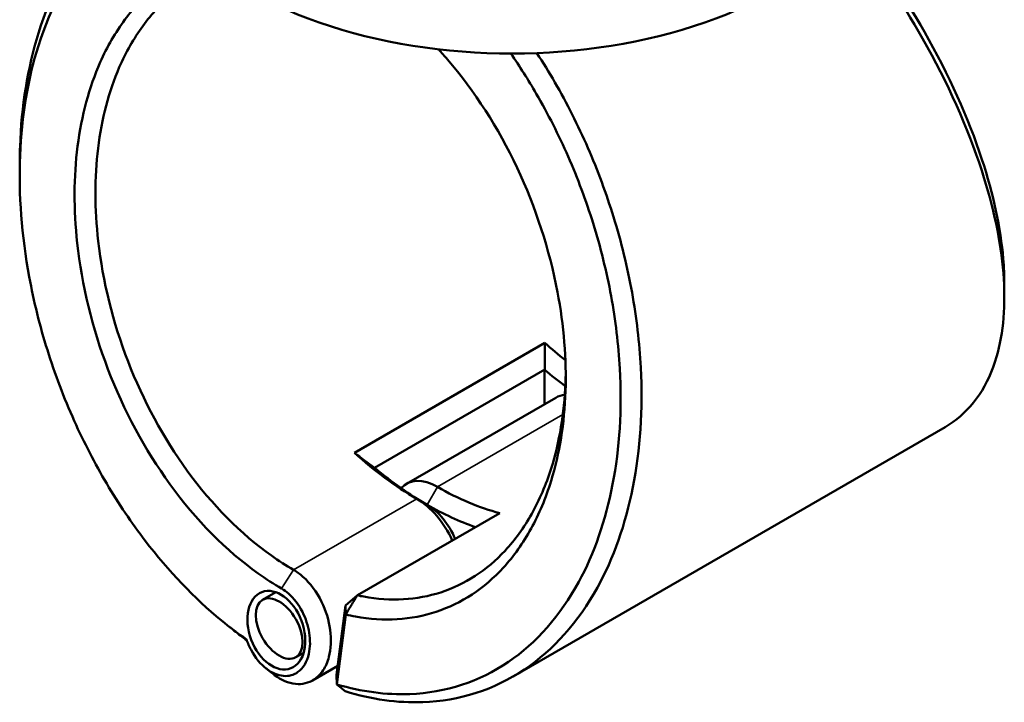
# Model space of a CAD drawing. Header units: millimetres. Extents: x 0 to 904, y 0 to 925.
# Tile 8 of 10: x 654 to 789, y 681 to 774. Entities that reach past the tile are written whole.
import ezdxf

# ---------------------------------------------------------------- set-up
doc = ezdxf.new("R2010")
doc.units = ezdxf.units.MM
doc.layers.add('Visible (ANSI)', color=7, linetype='Continuous', lineweight=50)
doc.layers.add('Visible Narrow (ANSI)', color=7, linetype='Continuous', lineweight=35)

msp = doc.modelspace()

# ---------------------------------------------------------------- linework, layer by layer
at = {"layer": 'Visible (ANSI)'}
for p, q in [((726.159, 730.117), (700.067, 715.052)), ((702.816, 713.021), (726.15, 726.492)), ((726.115, 721.725), (726.115, 726.431)), ((727.658, 722.616), (707.223, 710.818)), ((780.998, 718.595), (721.823, 684.431)), ((700.47, 695.546), (719.99, 706.815)), ((689.304, 695.969), (687.486, 694.919)), ((698.836, 694.148), (700.47, 695.546)), ((698.836, 694.148), (697.625, 684.641)), ((698.87, 692.912), (698.836, 694.148)), ((697.653, 683.352), (698.87, 692.912)), ((693.123, 687.689), (692.026, 687.056)), ((697.783, 685.876), (694.347, 683.893)), ((697.625, 684.641), (697.653, 683.352))]:
    msp.add_line(p, q, dxfattribs=at)
for centre, major_axis, start_param, end_param in [((721.66, 799.194), (51, 0), 3.0796893, 6.3450887), ((734.707, 760.574), (-22.5, 38.971), 2.084233, 2.1751353), ((733.292, 759.757), (23.5, -40.703), 5.2801147, 5.3671546), ((731.878, 715.307), (-4.22, 7.309), 6.022, 6.2831853), ((708.614, 745.509), (22.5, -38.971), 5.2258256, 5.497787), ((710.029, 746.326), (-23.5, 40.703), 2.138522, 2.3561943), ((711.443, 703.509), (-4.22, 7.309), 5.4977871, 6.4769283), ((711.443, 747.142), (-22.5, 38.971), 2.3561943, 2.6281557), ((708.614, 701.876), (4.22, -7.309), 1.4029493, 2.3561943), ((710.029, 702.692), (-3.22, 5.577), 4.491659, 5.497787), ((710.029, 746.326), (23.5, -40.703), 5.497787, 5.6986979)]:
    msp.add_ellipse(centre, major_axis=major_axis, ratio=0.5773503, start_param=start_param, end_param=end_param, dxfattribs=at)
for centre, major_axis, ratio in [((689.374, 690.767), (1.972, -5.222), 0.6591126), ((689.756, 690.988), (2.27, -3.932), 0.5773503)]:
    msp.add_ellipse(centre, major_axis=major_axis, ratio=ratio, dxfattribs=at)
for points, knots in [([(671.815, 792.965), (669.104, 791.405), (666.625, 789.345), (661.131, 783.007), (658.52, 778.136), (655.301, 767.788), (654.447, 762.521), (654.25, 756.974), (654.22, 756.13), (654.205, 755.28), (654.206, 754.424)], [0.7804091, 0.7804091, 0.7804091, 0.7804091, 1.0154019, 1.0154019, 1.37379006, 1.37379006, 1.67746339, 1.67746339, 1.67746339, 1.72367387, 1.72367387, 1.72367387, 1.72367387]), ([(685.284, 689.484), (684.121, 690.299), (682.971, 691.174), (678.126, 695.169), (674.601, 698.858), (669.526, 705.482), (667.76, 708.1), (664.504, 713.594), (663.015, 716.469), (660.269, 722.59), (659.033, 725.848), (656.965, 732.459), (656.133, 735.811), (654.472, 744.813), (654.047, 750.448), (654.259, 755.806), (654.47, 761.164), (655.319, 766.243), (658.475, 776.204), (661.019, 780.881), (666.683, 787.336), (669.518, 789.538), (672.633, 791.083)], [-3.05148, -3.05148, -3.05148, -3.05148, -2.964022, -2.964022, -2.6775194, -2.6775194, -2.5089885, -2.5089885, -2.3404576, -2.3404576, -2.1607971, -2.1607971, -1.9811367, -1.9811367, -1.6774634, -1.6774634, -1.6774634, -1.3737901, -1.3737901, -1.0154019, -1.0154019, -0.7429813, -0.7429813, -0.7429813, -0.7429813]), ([(767.893, 786.764), (771.619, 782), (775.014, 776.941), (781.368, 765.742), (784.127, 759.579), (787.643, 748.748), (788.641, 743.995), (788.982, 739.676), (789.323, 735.356), (789.007, 731.469), (787.486, 726.251), (786.698, 724.523), (784.703, 721.545), (783.495, 720.294), (781.744, 719.049), (781.376, 718.814), (780.997, 718.595)], [-2.462032, -2.462032, -2.462032, -2.462032, -2.1597208, -2.1597208, -1.8014476, -1.8014476, -1.4977294, -1.4977294, -1.4977294, -1.1940112, -1.1940112, -1.0143978, -1.0143978, -0.8347845, -0.8347845, -0.7891624, -0.7891624, -0.7891624, -0.7891624]), ([(789.115, 738.24), (789.115, 739.342), (789.067, 740.479), (788.969, 741.648), (788.617, 745.843), (787.63, 750.448), (784.189, 760.925), (781.503, 766.874), (775.306, 777.734), (771.97, 782.668), (768.316, 787.302)], [1.4130481, 1.4130481, 1.4130481, 1.4130481, 1.4977294, 1.4977294, 1.4977294, 1.8014476, 1.8014476, 2.1597208, 2.1597208, 2.4662781, 2.4662781, 2.4662781, 2.4662781]), ([(679.653, 782.496), (677.249, 781.728), (674.998, 780.524), (671.374, 777.647), (669.915, 776.132), (667.321, 772.657), (666.188, 770.698), (663.722, 765.134), (662.674, 761.242), (662.14, 757.053), (661.606, 752.863), (661.587, 748.377), (662.706, 738.049), (664.145, 732.157), (668.469, 720.871), (671.366, 715.486), (678.361, 705.835), (682.509, 701.64), (687.95, 697.776), (689.021, 697.088), (690.1, 696.465)], [-2.4983335, -2.4983335, -2.4983335, -2.4983335, -2.2558931, -2.2558931, -2.0652238, -2.0652238, -1.8745545, -1.8745545, -1.5707965, -1.5707965, -1.5707965, -1.2670385, -1.2670385, -0.8856999, -0.8856999, -0.5009854, -0.5009854, -0.0973675, -0.0973675, -0.0000003, -0.0000003, -0.0000003, -0.0000003]), ([(691.736, 699.022), (690.71, 699.614), (689.693, 700.268), (684.522, 703.935), (680.579, 707.912), (673.91, 717.074), (671.139, 722.191), (666.98, 732.941), (665.583, 738.567), (664.467, 748.453), (664.462, 752.757), (664.952, 756.786), (665.441, 760.814), (666.423, 764.566), (668.758, 769.939), (669.835, 771.835), (672.306, 775.201), (673.699, 776.672), (677.049, 779.375), (679.064, 780.501), (681.215, 781.256)], [0.0000003, 0.0000003, 0.0000003, 0.0000003, 0.0973675, 0.0973675, 0.5009854, 0.5009854, 0.8856999, 0.8856999, 1.2670385, 1.2670385, 1.5707965, 1.5707965, 1.5707965, 1.8745545, 1.8745545, 2.0652238, 2.0652238, 2.2558931, 2.2558931, 2.4836821, 2.4836821, 2.4836821, 2.4836821]), ([(721.494, 769.749), (722.718, 767.984), (723.884, 766.149), (726.588, 761.493), (728.052, 758.607), (730.659, 752.667), (731.801, 749.612), (733.796, 743.22), (734.624, 739.878), (735.852, 733.205), (736.252, 729.876), (736.737, 721.065), (736.405, 715.698), (735.452, 710.751), (734.499, 705.803), (732.925, 701.277), (728.289, 692.767), (725.008, 689.038), (717.167, 683.71), (712.564, 682.207), (704.423, 681.891), (701.05, 682.341), (697.653, 683.352)], [-2.6116042, -2.6116042, -2.6116042, -2.6116042, -2.4961719, -2.4961719, -2.3279463, -2.3279463, -2.1597208, -2.1597208, -1.9805842, -1.9805842, -1.8014476, -1.8014476, -1.4977294, -1.4977294, -1.4977294, -1.1940112, -1.1940112, -0.8347845, -0.8347845, -0.4610233, -0.4610233, -0.2129992, -0.2129992, -0.2129992, -0.2129992]), ([(698.815, 682.396), (702.412, 681.289), (705.988, 680.788), (714.475, 681.089), (719.228, 682.616), (727.34, 688.06), (730.745, 691.879), (735.571, 700.618), (737.219, 705.274), (738.227, 710.372), (739.234, 715.471), (739.601, 721.01), (739.132, 730.121), (738.73, 733.567), (737.48, 740.479), (736.632, 743.945), (734.581, 750.579), (733.403, 753.751), (730.71, 759.926), (729.195, 762.927), (726.742, 767.169), (725.917, 768.509), (725.062, 769.815)], [0.2061334, 0.2061334, 0.2061334, 0.2061334, 0.4610233, 0.4610233, 0.8347845, 0.8347845, 1.1940112, 1.1940112, 1.4977294, 1.4977294, 1.4977294, 1.8014476, 1.8014476, 1.9805842, 1.9805842, 2.1597208, 2.1597208, 2.3279463, 2.3279463, 2.4961719, 2.4961719, 2.576298, 2.576298, 2.576298, 2.576298]), ([(698.87, 692.912), (699.326, 692.805), (699.781, 692.711), (704.091, 691.936), (707.847, 692.161), (714.742, 694.433), (717.875, 696.493), (721.912, 700.904), (723.182, 702.693), (725.372, 706.674), (726.292, 708.866), (728.175, 714.964), (728.843, 719.12), (728.992, 723.498), (729.14, 727.876), (728.77, 732.476), (726.799, 742.884), (724.906, 748.697), (719.773, 759.576), (716.525, 764.633), (712.425, 769.398), (712.007, 769.869), (711.583, 770.329)], [-2.8802454, -2.8802454, -2.8802454, -2.8802454, -2.8394009, -2.8394009, -2.4921109, -2.4921109, -2.1418876, -2.1418876, -1.9511773, -1.9511773, -1.7604671, -1.7604671, -1.4570395, -1.4570395, -1.4570395, -1.153612, -1.153612, -0.7724265, -0.7724265, -0.3881383, -0.3881383, -0.3450383, -0.3450383, -0.3450383, -0.3450383]), ([(729.02, 726.091), (729.014, 725.609), (729.001, 725.13), (728.983, 724.654), (728.818, 720.464), (728.155, 716.497), (726.317, 710.688), (725.424, 708.604), (723.307, 704.824), (722.082, 703.129), (718.2, 698.956), (715.2, 697.017), (708.615, 694.894), (705.038, 694.695), (701.07, 695.419), (700.77, 695.48), (700.47, 695.546)], [1.4225449, 1.4225449, 1.4225449, 1.4225449, 1.4570395, 1.4570395, 1.4570395, 1.7604671, 1.7604671, 1.9511773, 1.9511773, 2.1418876, 2.1418876, 2.4921109, 2.4921109, 2.8394009, 2.8394009, 2.8677245, 2.8677245, 2.8677245, 2.8677245]), ([(688.922, 684.774), (688.984, 684.725), (689.046, 684.677), (690.042, 683.931), (691.042, 683.509), (692.923, 683.316), (693.806, 683.524), (695.022, 684.333), (695.437, 684.756), (695.779, 685.276), (696.121, 685.796), (696.39, 686.413), (696.863, 688.205), (696.927, 689.494), (696.571, 692.114), (696.167, 693.44), (694.914, 695.995), (694.025, 697.196), (692.609, 698.453), (692.176, 698.768), (691.736, 699.022)], [-3.3042487, -3.3042487, -3.3042487, -3.3042487, -3.2706591, -3.2706591, -2.7691428, -2.7691428, -2.2850437, -2.2850437, -1.9824817, -1.9824817, -1.9824817, -1.6799198, -1.6799198, -1.1958207, -1.1958207, -0.7287481, -0.7287481, -0.2133499, -0.2133499, -0.0000001, -0.0000001, -0.0000001, -0.0000001]), ([(690.1, 696.465), (690.422, 696.278), (690.74, 696.049), (691.78, 695.136), (692.441, 694.265), (693.397, 692.383), (693.72, 691.394), (694.037, 689.402), (694.019, 688.402), (693.698, 686.987), (693.505, 686.493), (693.253, 686.072), (693.001, 685.651), (692.69, 685.303), (691.762, 684.628), (691.074, 684.442), (689.598, 684.568), (688.807, 684.898), (687.24, 686.08), (686.481, 686.994), (685.665, 688.513), (685.455, 688.992), (685.284, 689.484)], [0.0000001, 0.0000001, 0.0000001, 0.0000001, 0.2133499, 0.2133499, 0.7287481, 0.7287481, 1.1958207, 1.1958207, 1.6799198, 1.6799198, 1.9824817, 1.9824817, 1.9824817, 2.2850437, 2.2850437, 2.7691428, 2.7691428, 3.2706591, 3.2706591, 3.8358655, 3.8358655, 4.0759765, 4.0759765, 4.0759765, 4.0759765]), ([(698.87, 692.912), (699.137, 693.351), (699.403, 693.789), (699.937, 694.667), (700.203, 695.107), (700.47, 695.546)], [-0.30879125, -0.30879125, -0.30879125, -0.30879125, -0.15445746, -0.15445746, 0, 0, 0, 0]), ([(698.815, 682.396), (698.621, 682.555), (698.428, 682.714), (698.04, 683.033), (697.846, 683.192), (697.653, 683.352)], [-0.26328472, -0.26328472, -0.26328472, -0.26328472, -0.13166724, -0.13166724, 0, 0, 0, 0])]:
    msp.add_open_spline(points, degree=3, knots=knots, dxfattribs=at)
for points in [[(654.205, 753.124), (654.206, 753.557), (654.206, 753.99), (654.205, 754.424)], [(789.115, 738.24), (789.115, 737.624), (789.115, 737.009), (789.115, 736.393)], [(726.159, 730.117), (726.172, 728.907), (726.168, 727.697), (726.15, 726.492)], [(700.067, 715.052), (700.975, 714.36), (701.894, 713.682), (702.816, 713.021)], [(683.598, 690.697), (683.273, 690.956), (682.948, 691.214), (682.623, 691.473)], [(683.598, 690.697), (684.169, 690.243), (684.744, 689.804), (685.321, 689.379)], [(688.922, 684.774), (688.597, 685.032), (688.272, 685.291), (687.946, 685.55)]]:
    msp.add_open_spline(points, degree=3, dxfattribs=at)
for points, weights in [([(726.15, 726.492), (726.133, 726.462), (726.115, 726.431)], [1.26304353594, 1.26299861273, 1.26295332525]), ([(702.851, 713), (702.834, 713.01), (702.816, 713.021)], [1.26295332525, 1.26299861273, 1.26304353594])]:
    msp.add_rational_spline(points, weights, degree=2, dxfattribs=at)
at = {"layer": 'Visible Narrow (ANSI)'}
for p, q in [((711.443, 710.4), (728.626, 720.32)), ((710.029, 707.95), (711.443, 710.4)), ((708.614, 708.767), (691.736, 699.022)), ((710.029, 707.95), (708.614, 708.767)), ((690.1, 696.465), (691.736, 699.022))]:
    msp.add_line(p, q, dxfattribs=at)

doc.saveas('drawing.dxf')
